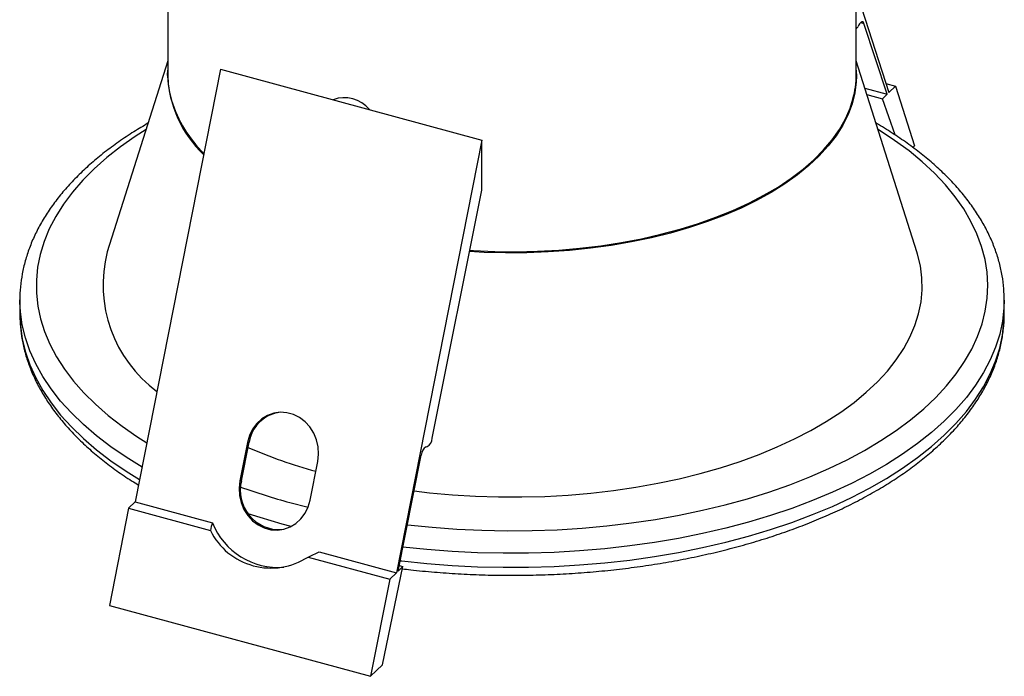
# Paper-space layout '_Trimétrica' of a CAD drawing. Header units: millimetres. Extents: x -30 to 30, y -21.2 to 67.1.
# Tile 1 of 4: x -30 to 30, y -21.2 to 18.8. Entities that reach past the tile are written whole.
import ezdxf

# ---------------------------------------------------------------- set-up
doc = ezdxf.new("R2010")
doc.units = ezdxf.units.MM

psp = doc.layouts.new('_Trimétrica')

# ---------------------------------------------------------------- linework, layer by layer
at = {"color": 7, "linetype": 'Continuous', "lineweight": 25}
for p, q in [((20.981, 15.463), (20.981, 54.859)), ((-20.981, 29.744), (-20.981, 15.463)), ((20.981, 20.567), (22.969, 14.374)), ((21.143, 18.498), (21.091, 18.403)), ((22.864, 14.272), (21.452, 18.587)), ((-20.981, 16.305), (-24.674, 4.645)), ((24.674, 4.645), (20.981, 16.305)), ((-17.76, 15.792), (-22.969, -10.598)), ((-17.76, 15.792), (-1.841, 11.466)), ((21.508, 14.641), (22.864, 14.272)), ((22.793, 14.923), (23.37, 14.766)), ((22.969, 14.374), (23.37, 14.766)), ((23.37, 14.766), (24.54, 11.125)), ((21.632, 14.248), (22.576, 13.991)), ((22.576, 13.991), (22.864, 14.272)), ((23.344, 11.781), (22.576, 13.991)), ((-1.841, 11.466), (-7.049, -14.924)), ((-1.841, 8.414), (-1.841, 11.466)), ((24.54, 11.125), (24.431, 11.019)), ((-4.862, -6.716), (-1.841, 8.414)), ((-30, 1.714), (-30, 0.857)), ((-29.999, 1.589), (-30, 1.714)), ((30, 0.857), (30, 1.714)), ((-30, 0.857), (-29.999, 0.754)), ((-16.127, -6.971), (-16.59, -9.32)), ((-16.497, -9.306), (-16.027, -6.955)), ((-16.027, -6.955), (-16.127, -6.971)), ((-6.945, -14.822), (-5.533, -7.751)), ((-5.224, -7.237), (-5.171, -7.23)), ((-12.3, -10.486), (-11.836, -8.137)), ((-16.497, -9.306), (-16.59, -9.32)), ((-22.969, -10.598), (-23.37, -10.99)), ((-22.969, -10.598), (-18.263, -11.877)), ((-23.37, -10.99), (-24.54, -16.913)), ((-23.37, -10.99), (-18.388, -12.344)), ((-11.755, -13.645), (-7.049, -14.924)), ((-12.434, -13.962), (-7.451, -15.316)), ((-7.898, -20.535), (-6.657, -14.541)), ((-7.049, -14.924), (-7.451, -15.316)), ((-6.657, -14.541), (-6.945, -14.822)), ((-6.877, -14.481), (-6.657, -14.541)), ((-7.451, -15.316), (-8.62, -21.24)), ((-24.54, -16.913), (-8.62, -21.24)), ((-8.62, -21.24), (-7.898, -20.535))]:
    psp.add_line(p, q, dxfattribs=at)
at = {"color": 8, "linetype": 'Continuous', "lineweight": 25}
for p, q in [((21.252, 18.641), (21.452, 18.587)), ((-13.534, -10.638), (-12.428, -10.924)), ((-13.455, -12.096), (-14.001, -11.951))]:
    psp.add_line(p, q, dxfattribs=at)
at = {"color": 7, "linetype": 'Continuous', "lineweight": 25, "flags": 128}
for points in [[(21.452, 18.587), (21.429, 18.637), (21.399, 18.671), (21.363, 18.686), (21.322, 18.683), (21.277, 18.662), (21.232, 18.622), (21.186, 18.567), (21.143, 18.498)], [(-20.991, 15.417), (-20.991, 15.433), (-20.981, 15.734)], [(20.981, 15.734), (20.983, 15.696), (20.991, 15.362)], [(-5.968, -9.932), (-5.029, -10.041), (-3.635, -10.168), (-2.23, -10.253), (-0.818, -10.298), (0.597, -10.301), (2.01, -10.263), (3.417, -10.184), (4.813, -10.064), (6.193, -9.903), (7.553, -9.703), (8.889, -9.463), (10.197, -9.185), (11.472, -8.869), (12.71, -8.516), (13.908, -8.128), (15.061, -7.706), (16.166, -7.25), (17.219, -6.764), (18.217, -6.247), (19.156, -5.702), (20.034, -5.131), (20.848, -4.534), (21.595, -3.916), (22.273, -3.276), (22.88, -2.618), (23.413, -1.943), (23.872, -1.253), (24.254, -0.551), (24.558, 0.16), (24.783, 0.88), (24.929, 1.605), (24.996, 2.333), (24.982, 3.061), (24.888, 3.788), (24.715, 4.512), (24.674, 4.645)], [(-11.836, -8.137), (-11.787, -7.695), (-11.813, -7.249), (-11.913, -6.813), (-12.084, -6.402), (-12.318, -6.03), (-12.61, -5.71), (-12.948, -5.453), (-13.322, -5.268), (-13.718, -5.16), (-14.122, -5.134), (-14.522, -5.191), (-14.904, -5.327), (-15.254, -5.54), (-15.561, -5.821), (-15.814, -6.161), (-16.005, -6.549), (-16.127, -6.971)], [(-16.59, -9.32), (-16.639, -9.761), (-16.613, -10.208), (-16.513, -10.644), (-16.343, -11.055), (-16.108, -11.426), (-15.816, -11.746), (-15.478, -12.003), (-15.105, -12.188), (-14.709, -12.296), (-14.304, -12.322), (-13.904, -12.266), (-13.522, -12.129), (-13.172, -11.916), (-12.865, -11.635), (-12.612, -11.295), (-12.421, -10.908), (-12.3, -10.486)]]:
    psp.add_lwpolyline(points, dxfattribs=at)
at = {"color": 8, "linetype": 'Continuous', "lineweight": 25, "flags": 128}
for points in [[(20.991, 15.362), (20.978, 15.023), (20.893, 14.352), (20.726, 13.685), (20.48, 13.025), (20.154, 12.374), (19.75, 11.734), (19.27, 11.109), (18.715, 10.5), (18.088, 9.91), (17.391, 9.342), (16.626, 8.797), (15.797, 8.277), (14.907, 7.785), (13.96, 7.322), (12.958, 6.891), (11.906, 6.493), (10.809, 6.129), (9.669, 5.8), (8.492, 5.509), (7.282, 5.257), (6.044, 5.043), (4.783, 4.87), (3.503, 4.737), (2.209, 4.645), (0.907, 4.595), (-0.398, 4.587), (-1.702, 4.621), (-2.589, 4.668)], [(-2.575, 4.739), (-2.351, 4.725), (-1.05, 4.671), (0.254, 4.658), (1.558, 4.687), (2.856, 4.758), (4.143, 4.87), (5.413, 5.023), (6.663, 5.216), (7.887, 5.45), (9.08, 5.721), (10.239, 6.031), (11.357, 6.377), (12.432, 6.758), (13.459, 7.173), (14.433, 7.62), (15.352, 8.098), (16.212, 8.603), (17.008, 9.136), (17.739, 9.693), (18.401, 10.272), (18.992, 10.871), (19.51, 11.488), (19.952, 12.12), (20.317, 12.766), (20.603, 13.422), (20.775, 13.954)], [(-22.308, 12.115), (-22.96, 11.695), (-23.863, 11.059), (-24.7, 10.398), (-25.467, 9.716), (-26.164, 9.014), (-26.787, 8.294), (-27.336, 7.557), (-27.809, 6.807), (-28.205, 6.046), (-28.521, 5.274), (-28.758, 4.495), (-28.916, 3.711), (-28.992, 2.923), (-28.988, 2.135), (-28.902, 1.347), (-28.737, 0.563), (-28.491, -0.215), (-28.166, -0.985), (-27.762, -1.746), (-27.281, -2.495), (-26.724, -3.229), (-26.092, -3.947), (-25.388, -4.647), (-24.613, -5.327), (-23.769, -5.985), (-22.859, -6.62), (-22.259, -7.002)], [(-6.381, -11.999), (-6.373, -12), (-4.871, -12.152), (-3.355, -12.264), (-1.83, -12.335), (-0.3, -12.364), (1.231, -12.351), (2.758, -12.297), (4.278, -12.201), (5.786, -12.064), (7.277, -11.887), (8.749, -11.669), (10.196, -11.411), (11.614, -11.114), (13, -10.78), (14.35, -10.408), (15.66, -10), (16.927, -9.556), (18.146, -9.079), (19.314, -8.57), (20.429, -8.029), (21.487, -7.459), (22.485, -6.861), (23.42, -6.237), (24.29, -5.588), (25.092, -4.917), (25.825, -4.224), (26.485, -3.513), (27.071, -2.784), (27.583, -2.041), (28.017, -1.285), (28.373, -0.518), (28.65, 0.258), (28.847, 1.039), (28.964, 1.826), (29, 2.614), (28.955, 3.402), (28.83, 4.188), (28.624, 4.969), (28.338, 5.744), (27.974, 6.51), (27.531, 7.265), (27.012, 8.007), (26.417, 8.733), (25.749, 9.443), (25.009, 10.133), (24.199, 10.802), (23.322, 11.449), (22.38, 12.07), (22.308, 12.115)], [(-22.55, -8.476), (-23.518, -7.879), (-24.453, -7.237), (-25.322, -6.571), (-26.123, -5.883), (-26.853, -5.175), (-27.511, -4.447), (-28.095, -3.704), (-28.603, -2.945), (-29.034, -2.174), (-29.387, -1.393), (-29.661, -0.603), (-29.854, 0.193), (-29.967, 0.993), (-29.999, 1.589)], [(30, 1.701), (29.985, 1.233), (29.896, 0.432), (29.727, -0.366), (29.477, -1.158), (29.148, -1.942), (28.74, -2.716), (28.255, -3.478), (27.694, -4.227), (27.058, -4.959), (26.349, -5.673), (25.569, -6.368), (24.72, -7.04), (23.804, -7.689), (22.824, -8.313), (21.783, -8.91), (20.683, -9.478), (19.527, -10.016), (18.319, -10.522), (17.061, -10.995), (15.757, -11.434), (14.411, -11.837), (13.026, -12.204), (11.605, -12.534), (10.154, -12.825), (8.675, -13.077), (7.173, -13.289), (5.651, -13.46), (4.114, -13.591), (2.566, -13.68), (1.011, -13.728), (-0.546, -13.734), (-2.102, -13.699), (-3.653, -13.622), (-5.193, -13.504), (-6.651, -13.352)], [(-29.999, 0.754), (-29.967, 0.136), (-29.854, -0.664), (-29.661, -1.46), (-29.387, -2.25), (-29.034, -3.032), (-28.603, -3.802), (-28.095, -4.561), (-27.511, -5.305), (-26.853, -6.032), (-26.123, -6.74), (-25.322, -7.428), (-24.453, -8.094), (-23.518, -8.736), (-22.702, -9.244)], [(-6.818, -14.19), (-6.72, -14.201), (-5.193, -14.361), (-3.653, -14.479), (-2.102, -14.556), (-0.546, -14.591), (1.011, -14.585), (2.566, -14.537), (4.114, -14.448), (5.651, -14.317), (7.173, -14.146), (8.675, -13.934), (10.154, -13.682), (11.605, -13.391), (13.026, -13.062), (14.411, -12.695), (15.757, -12.291), (17.061, -11.852), (18.319, -11.379), (19.527, -10.873), (20.683, -10.335), (21.783, -9.767), (22.824, -9.17), (23.804, -8.547), (24.72, -7.898), (25.569, -7.225), (26.349, -6.531), (27.058, -5.816), (27.694, -5.084), (28.255, -4.336), (28.74, -3.573), (29.148, -2.799), (29.477, -2.015), (29.727, -1.223), (29.896, -0.426), (29.985, 0.375), (30, 0.857)], [(-14.001, -11.951), (-15.359, -11.558), (-16.079, -11.33)]]:
    psp.add_lwpolyline(points, dxfattribs=at)
at = {"color": 7, "linetype": 'Continuous', "lineweight": 25}
for centre, radius, start, end in [((20.628, 18.639), 0.519, 312.74433, 332.96385), ((-15.282, 15.47), 5.699, 180.07195, 196.19327), ((15.278, 15.471), 5.703, 344.56882, 359.91564), ((-10.215, 12.103), 1.953, 38.8345, 110.75648), ((-16.815, 2.642), 8.109, 165.70701, 233.47612), ((-13.793, -7.346), 2.268, 113.26355, 170.07529), ((-5.51, -6.676), 0.649, 301.44478, 356.51703), ((-3.267, 22.588), 32.507, 246.76177, 254.49855), ((-4.885, -7.79), 0.649, 121.44478, 176.51703), ((-14.158, -9.888), 2.409, 166.0232, 272.87226), ((-14.419, -13.155), 4.051, 161.6132, 168.45765), ((-14.229, -10.25), 4.35, 201.96204, 274.24757), ((-14.693, -10.511), 4.125, 206.38303, 303.20795), ((-18.449, -0.195), 15.024, 293.60376, 296.45941)]:
    psp.add_arc(centre, radius, start, end, dxfattribs=at)
at = {"color": 8, "linetype": 'Continuous', "lineweight": 25}
for centre, radius, start, end in [((-13.948, 15.699), 7.049, 182.29826, 226.61379), ((-13.375, 16.164), 7.725, 197.18896, 225.62871), ((-3.07, 28.052), 40.081, 250.35559, 254.8658)]:
    psp.add_arc(centre, radius, start, end, dxfattribs=at)
at = {"color": 7, "linetype": 'Continuous', "lineweight": 25}
for points, knots in [([(-22.188, 12.493), (-22.477, 12.322), (-23.095, 11.957), (-23.975, 11.365), (-24.841, 10.725), (-25.645, 10.061), (-26.388, 9.374), (-27.066, 8.666), (-27.678, 7.94), (-28.222, 7.196), (-28.695, 6.438), (-29.097, 5.668), (-29.426, 4.889), (-29.682, 4.102), (-29.866, 3.312), (-29.971, 2.519), (-30.012, 1.94), (-29.996, 1.627), (-29.993, 1.578)], [0, 0, 0, 0, 0.059191, 0.126601, 0.194031, 0.26145, 0.328822, 0.396098, 0.463219, 0.530116, 0.596716, 0.662951, 0.728769, 0.794147, 0.859102, 0.923692, 0.988018, 1, 1, 1, 1]), ([(29.997, 1.7), (29.993, 1.935), (29.985, 2.433), (29.885, 3.193), (29.716, 3.977), (29.475, 4.754), (29.163, 5.525), (28.781, 6.286), (28.328, 7.036), (27.807, 7.774), (27.216, 8.497), (26.559, 9.203), (25.837, 9.891), (25.051, 10.558), (24.206, 11.203), (23.296, 11.821), (22.622, 12.251), (22.236, 12.466), (22.188, 12.492)], [0, 0, 0, 0, 0.057788, 0.122603, 0.187505, 0.252627, 0.318075, 0.383918, 0.450184, 0.516863, 0.583914, 0.651276, 0.718883, 0.786665, 0.854564, 0.92253, 0.990525, 1, 1, 1, 1]), ([(-29.995, 0.745), (-29.989, 0.522), (-29.976, 0.036), (-29.869, -0.711), (-29.692, -1.494), (-29.443, -2.271), (-29.123, -3.04), (-28.733, -3.8), (-28.273, -4.549), (-27.743, -5.285), (-27.145, -6.006), (-26.481, -6.711), (-25.751, -7.396), (-24.959, -8.061), (-24.103, -8.702), (-23.372, -9.206), (-22.907, -9.487), (-22.766, -9.571)], [0, 0, 0, 0, 0.05767, 0.125955, 0.194347, 0.262986, 0.331979, 0.401393, 0.471254, 0.541546, 0.612223, 0.683221, 0.754467, 0.825892, 0.897433, 0.969039, 1, 1, 1, 1]), ([(-6.685, -14.679), (-6.516, -14.701), (-5.872, -14.783), (-4.736, -14.887), (-3.283, -14.991), (-1.821, -15.056), (-0.355, -15.084), (1.111, -15.074), (2.575, -15.027), (4.033, -14.943), (5.482, -14.821), (6.917, -14.662), (8.336, -14.467), (9.736, -14.235), (11.113, -13.968), (12.463, -13.665), (13.785, -13.328), (15.074, -12.957), (16.327, -12.552), (17.543, -12.116), (18.717, -11.647), (19.847, -11.148), (20.93, -10.62), (21.965, -10.062), (22.947, -9.477), (23.875, -8.865), (24.745, -8.227), (25.557, -7.566), (26.307, -6.882), (26.993, -6.176), (27.612, -5.452), (28.164, -4.71), (28.645, -3.954), (29.055, -3.185), (29.393, -2.406), (29.657, -1.62), (29.849, -0.83), (29.962, -0.037), (30.009, 0.532), (29.997, 0.836), (29.995, 0.875)], [0, 0, 0, 0, 0.009774, 0.037223, 0.064666, 0.092105, 0.119541, 0.146977, 0.174414, 0.201852, 0.229294, 0.25674, 0.284194, 0.311655, 0.339127, 0.36661, 0.394106, 0.421618, 0.449146, 0.476693, 0.504259, 0.531845, 0.559453, 0.587081, 0.614727, 0.642389, 0.670059, 0.697728, 0.725378, 0.752992, 0.780545, 0.80801, 0.835356, 0.862555, 0.889585, 0.916435, 0.943109, 0.969631, 0.996038, 1, 1, 1, 1]), ([(-14.689, -5.263), (-14.616, -5.237), (-14.468, -5.185), (-14.305, -5.143), (-14.217, -5.137), (-14.213, -5.136)], [0, 0, 0, 0, 0.48269, 0.976201, 1, 1, 1, 1])]:
    psp.add_open_spline(points, degree=3, knots=knots, dxfattribs=at)

doc.saveas('drawing.dxf')
